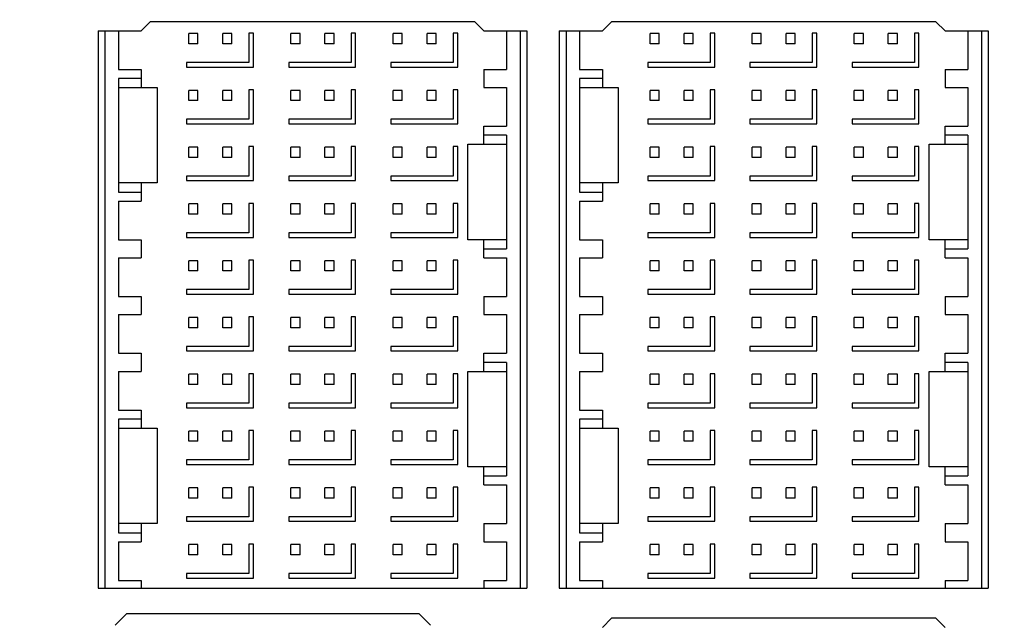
# Model space of a CAD drawing. Header units: inches. Extents: x 0 to 34, y 0 to 22.
# Tile 18 of 82: x 5.849 to 6.703, y 15.821 to 16.343. Entities that reach past the tile are written whole.
import ezdxf

# ---------------------------------------------------------------- set-up
doc = ezdxf.new("R2010")
doc.units = ezdxf.units.IN
doc.header["$LTSCALE"] = 1.87
doc.header["$MEASUREMENT"] = 0
doc.layers.get('0').update_dxf_attribs({"linetype": 'CONTINUOUS'})
doc.layers.add('DIMENSIONS', color=7, linetype='CONTINUOUS')
doc.styles.get("Standard").update_dxf_attribs({"font": 'txt', "width": 0.8})
doc.dimstyles.new('DIMSTYLE_3', dxfattribs={"dimtxt": 0.125, "dimasz": 0.18, "dimexe": 0.18, "dimexo": 0.0625, "dimgap": 0.09, "dimtad": 0, "dimtih": 1, "dimtoh": 1, "dimlfac": 2, "dimzin": 4, "dimdsep": 46, "dimtxsty": 'STANDARD', "dimblk": '_FILLED', "dimblk1": '_FILLED', "dimblk2": '_FILLED', "dimcen": 0.09, "dimadec": 0, "dimazin": 0, "dimtp": 0.01, "dimtm": 0.01, "dimtfac": 1, "dimtofl": 0, "dimtmove": 0, "dimatfit": 3, "dimldrblk": '_FILLED', "dimfxl": 1, "dimtolj": 1, "dimtzin": 4, "dimarcsym": 0})

# ---------------------------------------------------------------- blocks, each defined once
blk = doc.blocks.new('_FILLED')
at = {"color": 0, "linetype": 'BYBLOCK'}
blk.add_solid([(0, 0), (-1, 0.1736), (-1, -0.1736)], dxfattribs=at)
blk = doc.blocks.new('*D4')
at = {"layer": 'DIMENSIONS', "color": 2, "linetype": 'CONTINUOUS'}
for p, q in [((3.28338, 16.06561), (3.28338, 19.88362)), ((9.01534, 18.38362), (9.01534, 19.88362)), ((3.28338, 19.75862), (6.08763, 19.75862)), ((9.01534, 19.75862), (7.53763, 19.75862)), ((9.01534, 16.84227), (9.01534, 18.13362))]:
    blk.add_line(p, q, dxfattribs=at)
at = {"layer": 'DIMENSIONS', "color": 2, "linetype": 'CONTINUOUS', "xscale": 0.18, "yscale": 0.18, "zscale": 0.18, "rotation": 180}
blk.add_blockref('_FILLED', (3.28338, 19.75862), dxfattribs=at)
at = {"layer": 'DIMENSIONS', "color": 2, "linetype": 'CONTINUOUS', "xscale": 0.18, "yscale": 0.18, "zscale": 0.18}
blk.add_blockref('_FILLED', (9.01534, 19.75862), dxfattribs=at)
at = {"layer": 'DIMENSIONS', "color": 2, "linetype": 'CONTINUOUS', "width": 0.8}
for s, p in [('[', (6.77513, 19.69612)), (']', (7.37513, 19.69612)), ('11.46', (6.15013, 19.69612)), ('291.2', (6.87513, 19.69612))]:
    blk.add_text(s, height=0.125, dxfattribs=at).set_placement(p)

msp = doc.modelspace()

# ---------------------------------------------------------------- linework, layer by layer
at = {"color": 7, "linetype": 'CONTINUOUS'}
for p, q in [((5.95469, 16.33377), (5.96257, 16.34165)), ((6.24406, 16.34165), (5.96257, 16.34165)), ((6.24406, 16.34165), (6.25194, 16.33377)), ((6.35469, 16.33377), (6.36257, 16.34165)), ((6.64406, 16.34165), (6.36257, 16.34165)), ((6.64406, 16.34165), (6.65194, 16.33377)), ((5.91729, 16.33377), (5.91729, 15.85051)), ((5.91729, 16.33377), (5.95469, 16.33377)), ((5.9232, 16.33377), (5.9232, 15.85051)), ((5.93501, 16.33377), (5.93501, 16.30031)), ((5.99603, 16.32245), (5.99603, 16.33131)), ((6.00391, 16.33131), (5.99603, 16.33131)), ((6.00391, 16.32245), (6.00391, 16.33131)), ((6.02556, 16.32245), (6.02556, 16.33131)), ((6.03343, 16.33131), (6.02556, 16.33131)), ((6.03343, 16.32245), (6.03343, 16.33131)), ((6.0482, 16.33181), (6.0482, 16.30622)), ((6.05213, 16.33181), (6.0482, 16.33181)), ((6.05213, 16.30228), (6.05213, 16.33181)), ((6.08461, 16.32245), (6.08461, 16.33131)), ((6.09249, 16.33131), (6.08461, 16.33131)), ((6.09249, 16.32245), (6.09249, 16.33131)), ((6.11414, 16.32245), (6.11414, 16.33131)), ((6.12202, 16.33131), (6.11414, 16.33131)), ((6.12202, 16.32245), (6.12202, 16.33131)), ((6.13678, 16.33181), (6.13678, 16.30622)), ((6.14072, 16.33181), (6.13678, 16.33181)), ((6.14072, 16.30228), (6.14072, 16.33181)), ((6.1732, 16.32245), (6.1732, 16.33131)), ((6.18107, 16.33131), (6.1732, 16.33131)), ((6.18107, 16.32245), (6.18107, 16.33131)), ((6.20272, 16.32245), (6.20272, 16.33131)), ((6.2106, 16.33131), (6.20272, 16.33131)), ((6.2106, 16.32245), (6.2106, 16.33131)), ((6.22536, 16.33181), (6.22536, 16.30622)), ((6.2293, 16.33181), (6.22536, 16.33181)), ((6.2293, 16.30228), (6.2293, 16.33181)), ((6.25194, 16.33377), (6.28934, 16.33377)), ((6.27162, 16.33377), (6.27162, 16.30031)), ((6.28343, 16.33377), (6.28343, 15.85051)), ((6.28934, 16.33377), (6.28934, 15.85051)), ((6.31729, 16.33377), (6.31729, 15.85051)), ((6.31729, 16.33377), (6.35469, 16.33377)), ((6.3232, 16.33377), (6.3232, 15.85051)), ((6.33501, 16.33377), (6.33501, 16.30031)), ((6.39603, 16.32245), (6.39603, 16.33131)), ((6.40391, 16.33131), (6.39603, 16.33131)), ((6.40391, 16.32245), (6.40391, 16.33131)), ((6.42556, 16.32245), (6.42556, 16.33131)), ((6.43343, 16.33131), (6.42556, 16.33131)), ((6.43343, 16.32245), (6.43343, 16.33131)), ((6.4482, 16.33181), (6.4482, 16.30622)), ((6.45213, 16.33181), (6.4482, 16.33181)), ((6.45213, 16.30228), (6.45213, 16.33181)), ((6.48461, 16.32245), (6.48461, 16.33131)), ((6.49249, 16.33131), (6.48461, 16.33131)), ((6.49249, 16.32245), (6.49249, 16.33131)), ((6.51414, 16.32245), (6.51414, 16.33131)), ((6.52202, 16.33131), (6.51414, 16.33131)), ((6.52202, 16.32245), (6.52202, 16.33131)), ((6.53678, 16.33181), (6.53678, 16.30622)), ((6.54072, 16.33181), (6.53678, 16.33181)), ((6.54072, 16.30228), (6.54072, 16.33181)), ((6.5732, 16.32245), (6.5732, 16.33131)), ((6.58107, 16.33131), (6.5732, 16.33131)), ((6.58107, 16.32245), (6.58107, 16.33131)), ((6.60272, 16.32245), (6.60272, 16.33131)), ((6.6106, 16.33131), (6.60272, 16.33131)), ((6.6106, 16.32245), (6.6106, 16.33131)), ((6.62536, 16.33181), (6.62536, 16.30622)), ((6.6293, 16.33181), (6.62536, 16.33181)), ((6.6293, 16.30228), (6.6293, 16.33181)), ((6.65194, 16.33377), (6.68934, 16.33377)), ((6.67162, 16.33377), (6.67162, 16.30031)), ((6.68343, 16.33377), (6.68343, 15.85051)), ((6.68934, 16.33377), (6.68934, 15.85051)), ((6.00391, 16.32245), (5.99603, 16.32245)), ((6.03343, 16.32245), (6.02556, 16.32245)), ((6.09249, 16.32245), (6.08461, 16.32245)), ((6.12202, 16.32245), (6.11414, 16.32245)), ((6.18107, 16.32245), (6.1732, 16.32245)), ((6.2106, 16.32245), (6.20272, 16.32245)), ((6.40391, 16.32245), (6.39603, 16.32245)), ((6.43343, 16.32245), (6.42556, 16.32245)), ((6.49249, 16.32245), (6.48461, 16.32245)), ((6.52202, 16.32245), (6.51414, 16.32245)), ((6.58107, 16.32245), (6.5732, 16.32245)), ((6.6106, 16.32245), (6.60272, 16.32245)), ((5.99406, 16.30622), (5.99406, 16.30228)), ((6.0482, 16.30622), (5.99406, 16.30622)), ((5.99406, 16.30228), (6.05213, 16.30228)), ((6.08265, 16.30622), (6.08265, 16.30228)), ((6.13678, 16.30622), (6.08265, 16.30622)), ((6.08265, 16.30228), (6.14072, 16.30228)), ((6.17123, 16.30622), (6.17123, 16.30228)), ((6.22536, 16.30622), (6.17123, 16.30622)), ((6.17123, 16.30228), (6.2293, 16.30228)), ((6.39406, 16.30622), (6.39406, 16.30228)), ((6.4482, 16.30622), (6.39406, 16.30622)), ((6.39406, 16.30228), (6.45213, 16.30228)), ((6.48265, 16.30622), (6.48265, 16.30228)), ((6.53678, 16.30622), (6.48265, 16.30622)), ((6.48265, 16.30228), (6.54072, 16.30228)), ((6.57123, 16.30622), (6.57123, 16.30228)), ((6.62536, 16.30622), (6.57123, 16.30622)), ((6.57123, 16.30228), (6.6293, 16.30228)), ((5.93501, 16.30031), (5.95469, 16.30031)), ((5.95469, 16.30031), (5.95469, 16.28456)), ((6.25194, 16.30031), (6.25194, 16.28456)), ((6.25194, 16.30031), (6.27162, 16.30031)), ((6.33501, 16.30031), (6.35469, 16.30031)), ((6.35469, 16.30031), (6.35469, 16.28456)), ((6.65194, 16.30031), (6.65194, 16.28456)), ((6.65194, 16.30031), (6.67162, 16.30031)), ((5.93501, 16.29243), (5.93501, 16.19401)), ((5.95469, 16.29243), (5.93501, 16.29243)), ((6.33501, 16.29243), (6.33501, 16.19401)), ((6.35469, 16.29243), (6.33501, 16.29243)), ((5.93501, 16.28456), (5.96847, 16.28456)), ((5.96847, 16.28456), (5.96847, 16.20188)), ((5.99603, 16.27324), (5.99603, 16.2821)), ((6.00391, 16.2821), (5.99603, 16.2821)), ((6.00391, 16.27324), (6.00391, 16.2821)), ((6.02556, 16.27324), (6.02556, 16.2821)), ((6.03343, 16.2821), (6.02556, 16.2821)), ((6.03343, 16.27324), (6.03343, 16.2821)), ((6.0482, 16.2826), (6.0482, 16.25701)), ((6.05213, 16.2826), (6.0482, 16.2826)), ((6.05213, 16.25307), (6.05213, 16.2826)), ((6.08461, 16.27324), (6.08461, 16.2821)), ((6.09249, 16.2821), (6.08461, 16.2821)), ((6.09249, 16.27324), (6.09249, 16.2821)), ((6.11414, 16.27324), (6.11414, 16.2821)), ((6.12202, 16.2821), (6.11414, 16.2821)), ((6.12202, 16.27324), (6.12202, 16.2821)), ((6.13678, 16.2826), (6.13678, 16.25701)), ((6.14072, 16.2826), (6.13678, 16.2826)), ((6.14072, 16.25307), (6.14072, 16.2826)), ((6.1732, 16.27324), (6.1732, 16.2821)), ((6.18107, 16.2821), (6.1732, 16.2821)), ((6.18107, 16.27324), (6.18107, 16.2821)), ((6.20272, 16.27324), (6.20272, 16.2821)), ((6.2106, 16.2821), (6.20272, 16.2821)), ((6.2106, 16.27324), (6.2106, 16.2821)), ((6.22536, 16.2826), (6.22536, 16.25701)), ((6.2293, 16.2826), (6.22536, 16.2826)), ((6.2293, 16.25307), (6.2293, 16.2826)), ((6.25194, 16.28456), (6.27162, 16.28456)), ((6.27162, 16.28456), (6.27162, 16.2511)), ((6.33501, 16.28456), (6.36847, 16.28456)), ((6.36847, 16.28456), (6.36847, 16.20188)), ((6.39603, 16.27324), (6.39603, 16.2821)), ((6.40391, 16.2821), (6.39603, 16.2821)), ((6.40391, 16.27324), (6.40391, 16.2821)), ((6.42556, 16.27324), (6.42556, 16.2821)), ((6.43343, 16.2821), (6.42556, 16.2821)), ((6.43343, 16.27324), (6.43343, 16.2821)), ((6.4482, 16.2826), (6.4482, 16.25701)), ((6.45213, 16.2826), (6.4482, 16.2826)), ((6.45213, 16.25307), (6.45213, 16.2826)), ((6.48461, 16.27324), (6.48461, 16.2821)), ((6.49249, 16.2821), (6.48461, 16.2821)), ((6.49249, 16.27324), (6.49249, 16.2821)), ((6.51414, 16.27324), (6.51414, 16.2821)), ((6.52202, 16.2821), (6.51414, 16.2821)), ((6.52202, 16.27324), (6.52202, 16.2821)), ((6.53678, 16.2826), (6.53678, 16.25701)), ((6.54072, 16.2826), (6.53678, 16.2826)), ((6.54072, 16.25307), (6.54072, 16.2826)), ((6.5732, 16.27324), (6.5732, 16.2821)), ((6.58107, 16.2821), (6.5732, 16.2821)), ((6.58107, 16.27324), (6.58107, 16.2821)), ((6.60272, 16.27324), (6.60272, 16.2821)), ((6.6106, 16.2821), (6.60272, 16.2821)), ((6.6106, 16.27324), (6.6106, 16.2821)), ((6.62536, 16.2826), (6.62536, 16.25701)), ((6.6293, 16.2826), (6.62536, 16.2826)), ((6.6293, 16.25307), (6.6293, 16.2826)), ((6.65194, 16.28456), (6.67162, 16.28456)), ((6.67162, 16.28456), (6.67162, 16.2511)), ((6.00391, 16.27324), (5.99603, 16.27324)), ((6.03343, 16.27324), (6.02556, 16.27324)), ((6.09249, 16.27324), (6.08461, 16.27324)), ((6.12202, 16.27324), (6.11414, 16.27324)), ((6.18107, 16.27324), (6.1732, 16.27324)), ((6.2106, 16.27324), (6.20272, 16.27324)), ((6.40391, 16.27324), (6.39603, 16.27324)), ((6.43343, 16.27324), (6.42556, 16.27324)), ((6.49249, 16.27324), (6.48461, 16.27324)), ((6.52202, 16.27324), (6.51414, 16.27324)), ((6.58107, 16.27324), (6.5732, 16.27324)), ((6.6106, 16.27324), (6.60272, 16.27324)), ((5.99406, 16.25701), (5.99406, 16.25307)), ((6.0482, 16.25701), (5.99406, 16.25701)), ((5.99406, 16.25307), (6.05213, 16.25307)), ((6.08265, 16.25701), (6.08265, 16.25307)), ((6.13678, 16.25701), (6.08265, 16.25701)), ((6.08265, 16.25307), (6.14072, 16.25307)), ((6.17123, 16.25701), (6.17123, 16.25307)), ((6.22536, 16.25701), (6.17123, 16.25701)), ((6.17123, 16.25307), (6.2293, 16.25307)), ((6.25194, 16.23535), (6.25194, 16.2511)), ((6.25194, 16.2511), (6.27162, 16.2511)), ((6.39406, 16.25701), (6.39406, 16.25307)), ((6.4482, 16.25701), (6.39406, 16.25701)), ((6.39406, 16.25307), (6.45213, 16.25307)), ((6.48265, 16.25701), (6.48265, 16.25307)), ((6.53678, 16.25701), (6.48265, 16.25701)), ((6.48265, 16.25307), (6.54072, 16.25307)), ((6.57123, 16.25701), (6.57123, 16.25307)), ((6.62536, 16.25701), (6.57123, 16.25701)), ((6.57123, 16.25307), (6.6293, 16.25307)), ((6.65194, 16.23535), (6.65194, 16.2511)), ((6.65194, 16.2511), (6.67162, 16.2511)), ((6.27162, 16.24322), (6.25194, 16.24322)), ((6.27162, 16.24322), (6.27162, 16.1448)), ((6.67162, 16.24322), (6.65194, 16.24322)), ((6.67162, 16.24322), (6.67162, 16.1448)), ((6.23816, 16.15267), (6.23816, 16.23535)), ((6.23816, 16.23535), (6.27162, 16.23535)), ((6.63816, 16.15267), (6.63816, 16.23535)), ((6.63816, 16.23535), (6.67162, 16.23535)), ((5.99603, 16.22403), (5.99603, 16.23289)), ((6.00391, 16.23289), (5.99603, 16.23289)), ((6.00391, 16.22403), (6.00391, 16.23289)), ((6.02556, 16.22403), (6.02556, 16.23289)), ((6.03343, 16.23289), (6.02556, 16.23289)), ((6.03343, 16.22403), (6.03343, 16.23289)), ((6.0482, 16.23338), (6.0482, 16.20779)), ((6.05213, 16.23338), (6.0482, 16.23338)), ((6.05213, 16.20386), (6.05213, 16.23338)), ((6.08461, 16.22403), (6.08461, 16.23289)), ((6.09249, 16.23289), (6.08461, 16.23289)), ((6.09249, 16.22403), (6.09249, 16.23289)), ((6.11414, 16.22403), (6.11414, 16.23289)), ((6.12202, 16.23289), (6.11414, 16.23289)), ((6.12202, 16.22403), (6.12202, 16.23289)), ((6.13678, 16.23338), (6.13678, 16.20779)), ((6.14072, 16.23338), (6.13678, 16.23338)), ((6.14072, 16.20386), (6.14072, 16.23338)), ((6.1732, 16.22403), (6.1732, 16.23289)), ((6.18107, 16.23289), (6.1732, 16.23289)), ((6.18107, 16.22403), (6.18107, 16.23289)), ((6.20272, 16.22403), (6.20272, 16.23289)), ((6.2106, 16.23289), (6.20272, 16.23289)), ((6.2106, 16.22403), (6.2106, 16.23289)), ((6.22536, 16.23338), (6.22536, 16.20779)), ((6.2293, 16.23338), (6.22536, 16.23338)), ((6.2293, 16.20386), (6.2293, 16.23338)), ((6.39603, 16.22403), (6.39603, 16.23289)), ((6.40391, 16.23289), (6.39603, 16.23289)), ((6.40391, 16.22403), (6.40391, 16.23289)), ((6.42556, 16.22403), (6.42556, 16.23289)), ((6.43343, 16.23289), (6.42556, 16.23289)), ((6.43343, 16.22403), (6.43343, 16.23289)), ((6.4482, 16.23338), (6.4482, 16.20779)), ((6.45213, 16.23338), (6.4482, 16.23338)), ((6.45213, 16.20386), (6.45213, 16.23338)), ((6.48461, 16.22403), (6.48461, 16.23289)), ((6.49249, 16.23289), (6.48461, 16.23289)), ((6.49249, 16.22403), (6.49249, 16.23289)), ((6.51414, 16.22403), (6.51414, 16.23289)), ((6.52202, 16.23289), (6.51414, 16.23289)), ((6.52202, 16.22403), (6.52202, 16.23289)), ((6.53678, 16.23338), (6.53678, 16.20779)), ((6.54072, 16.23338), (6.53678, 16.23338)), ((6.54072, 16.20386), (6.54072, 16.23338)), ((6.5732, 16.22403), (6.5732, 16.23289)), ((6.58107, 16.23289), (6.5732, 16.23289)), ((6.58107, 16.22403), (6.58107, 16.23289)), ((6.60272, 16.22403), (6.60272, 16.23289)), ((6.6106, 16.23289), (6.60272, 16.23289)), ((6.6106, 16.22403), (6.6106, 16.23289)), ((6.62536, 16.23338), (6.62536, 16.20779)), ((6.6293, 16.23338), (6.62536, 16.23338)), ((6.6293, 16.20386), (6.6293, 16.23338)), ((6.00391, 16.22403), (5.99603, 16.22403)), ((6.03343, 16.22403), (6.02556, 16.22403)), ((6.09249, 16.22403), (6.08461, 16.22403)), ((6.12202, 16.22403), (6.11414, 16.22403)), ((6.18107, 16.22403), (6.1732, 16.22403)), ((6.2106, 16.22403), (6.20272, 16.22403)), ((6.40391, 16.22403), (6.39603, 16.22403)), ((6.43343, 16.22403), (6.42556, 16.22403)), ((6.49249, 16.22403), (6.48461, 16.22403)), ((6.52202, 16.22403), (6.51414, 16.22403)), ((6.58107, 16.22403), (6.5732, 16.22403)), ((6.6106, 16.22403), (6.60272, 16.22403)), ((5.96847, 16.20188), (5.93501, 16.20188)), ((5.95469, 16.20188), (5.95469, 16.18614)), ((5.99406, 16.20779), (5.99406, 16.20386)), ((6.0482, 16.20779), (5.99406, 16.20779)), ((5.99406, 16.20386), (6.05213, 16.20386)), ((6.08265, 16.20779), (6.08265, 16.20386)), ((6.13678, 16.20779), (6.08265, 16.20779)), ((6.08265, 16.20386), (6.14072, 16.20386)), ((6.17123, 16.20779), (6.17123, 16.20386)), ((6.22536, 16.20779), (6.17123, 16.20779)), ((6.17123, 16.20386), (6.2293, 16.20386)), ((6.36847, 16.20188), (6.33501, 16.20188)), ((6.35469, 16.20188), (6.35469, 16.18614)), ((6.39406, 16.20779), (6.39406, 16.20386)), ((6.4482, 16.20779), (6.39406, 16.20779)), ((6.39406, 16.20386), (6.45213, 16.20386)), ((6.48265, 16.20779), (6.48265, 16.20386)), ((6.53678, 16.20779), (6.48265, 16.20779)), ((6.48265, 16.20386), (6.54072, 16.20386)), ((6.57123, 16.20779), (6.57123, 16.20386)), ((6.62536, 16.20779), (6.57123, 16.20779)), ((6.57123, 16.20386), (6.6293, 16.20386)), ((5.93501, 16.19401), (5.95469, 16.19401)), ((6.33501, 16.19401), (6.35469, 16.19401)), ((5.93501, 16.18614), (5.93501, 16.15267)), ((5.93501, 16.18614), (5.95469, 16.18614)), ((5.99603, 16.17482), (5.99603, 16.18367)), ((6.00391, 16.18367), (5.99603, 16.18367)), ((6.00391, 16.17482), (6.00391, 16.18367)), ((6.02556, 16.17482), (6.02556, 16.18367)), ((6.03343, 16.18367), (6.02556, 16.18367)), ((6.03343, 16.17482), (6.03343, 16.18367)), ((6.0482, 16.18417), (6.0482, 16.15858)), ((6.05213, 16.18417), (6.0482, 16.18417)), ((6.05213, 16.15464), (6.05213, 16.18417)), ((6.08461, 16.17482), (6.08461, 16.18367)), ((6.09249, 16.18367), (6.08461, 16.18367)), ((6.09249, 16.17482), (6.09249, 16.18367)), ((6.11414, 16.17482), (6.11414, 16.18367)), ((6.12202, 16.18367), (6.11414, 16.18367)), ((6.12202, 16.17482), (6.12202, 16.18367)), ((6.13678, 16.18417), (6.13678, 16.15858)), ((6.14072, 16.18417), (6.13678, 16.18417)), ((6.14072, 16.15464), (6.14072, 16.18417)), ((6.1732, 16.17482), (6.1732, 16.18367)), ((6.18107, 16.18367), (6.1732, 16.18367)), ((6.18107, 16.17482), (6.18107, 16.18367)), ((6.20272, 16.17482), (6.20272, 16.18367)), ((6.2106, 16.18367), (6.20272, 16.18367)), ((6.2106, 16.17482), (6.2106, 16.18367)), ((6.22536, 16.18417), (6.22536, 16.15858)), ((6.2293, 16.18417), (6.22536, 16.18417)), ((6.2293, 16.15464), (6.2293, 16.18417)), ((6.33501, 16.18614), (6.33501, 16.15267)), ((6.33501, 16.18614), (6.35469, 16.18614)), ((6.39603, 16.17482), (6.39603, 16.18367)), ((6.40391, 16.18367), (6.39603, 16.18367)), ((6.40391, 16.17482), (6.40391, 16.18367)), ((6.42556, 16.17482), (6.42556, 16.18367)), ((6.43343, 16.18367), (6.42556, 16.18367)), ((6.43343, 16.17482), (6.43343, 16.18367)), ((6.4482, 16.18417), (6.4482, 16.15858)), ((6.45213, 16.18417), (6.4482, 16.18417)), ((6.45213, 16.15464), (6.45213, 16.18417)), ((6.48461, 16.17482), (6.48461, 16.18367)), ((6.49249, 16.18367), (6.48461, 16.18367)), ((6.49249, 16.17482), (6.49249, 16.18367)), ((6.51414, 16.17482), (6.51414, 16.18367)), ((6.52202, 16.18367), (6.51414, 16.18367)), ((6.52202, 16.17482), (6.52202, 16.18367)), ((6.53678, 16.18417), (6.53678, 16.15858)), ((6.54072, 16.18417), (6.53678, 16.18417)), ((6.54072, 16.15464), (6.54072, 16.18417)), ((6.5732, 16.17482), (6.5732, 16.18367)), ((6.58107, 16.18367), (6.5732, 16.18367)), ((6.58107, 16.17482), (6.58107, 16.18367)), ((6.60272, 16.17482), (6.60272, 16.18367)), ((6.6106, 16.18367), (6.60272, 16.18367)), ((6.6106, 16.17482), (6.6106, 16.18367)), ((6.62536, 16.18417), (6.62536, 16.15858)), ((6.6293, 16.18417), (6.62536, 16.18417)), ((6.6293, 16.15464), (6.6293, 16.18417)), ((6.00391, 16.17482), (5.99603, 16.17482)), ((6.03343, 16.17482), (6.02556, 16.17482)), ((6.09249, 16.17482), (6.08461, 16.17482)), ((6.12202, 16.17482), (6.11414, 16.17482)), ((6.18107, 16.17482), (6.1732, 16.17482)), ((6.2106, 16.17482), (6.20272, 16.17482)), ((6.40391, 16.17482), (6.39603, 16.17482)), ((6.43343, 16.17482), (6.42556, 16.17482)), ((6.49249, 16.17482), (6.48461, 16.17482)), ((6.52202, 16.17482), (6.51414, 16.17482)), ((6.58107, 16.17482), (6.5732, 16.17482)), ((6.6106, 16.17482), (6.60272, 16.17482)), ((5.99406, 16.15858), (5.99406, 16.15464)), ((6.0482, 16.15858), (5.99406, 16.15858)), ((6.08265, 16.15858), (6.08265, 16.15464)), ((6.13678, 16.15858), (6.08265, 16.15858)), ((6.17123, 16.15858), (6.17123, 16.15464)), ((6.22536, 16.15858), (6.17123, 16.15858)), ((6.39406, 16.15858), (6.39406, 16.15464)), ((6.4482, 16.15858), (6.39406, 16.15858)), ((6.48265, 16.15858), (6.48265, 16.15464)), ((6.53678, 16.15858), (6.48265, 16.15858)), ((6.57123, 16.15858), (6.57123, 16.15464)), ((6.62536, 16.15858), (6.57123, 16.15858)), ((5.93501, 16.15267), (5.95469, 16.15267)), ((5.95469, 16.15267), (5.95469, 16.13692)), ((5.99406, 16.15464), (6.05213, 16.15464)), ((6.08265, 16.15464), (6.14072, 16.15464)), ((6.17123, 16.15464), (6.2293, 16.15464)), ((6.27162, 16.15267), (6.23816, 16.15267)), ((6.25194, 16.13692), (6.25194, 16.15267)), ((6.33501, 16.15267), (6.35469, 16.15267)), ((6.35469, 16.15267), (6.35469, 16.13692)), ((6.39406, 16.15464), (6.45213, 16.15464)), ((6.48265, 16.15464), (6.54072, 16.15464)), ((6.57123, 16.15464), (6.6293, 16.15464)), ((6.67162, 16.15267), (6.63816, 16.15267)), ((6.65194, 16.13692), (6.65194, 16.15267)), ((6.25194, 16.1448), (6.27162, 16.1448)), ((6.65194, 16.1448), (6.67162, 16.1448)), ((5.93501, 16.13692), (5.93501, 16.10346)), ((5.93501, 16.13692), (5.95469, 16.13692)), ((5.99603, 16.1256), (5.99603, 16.13446)), ((6.00391, 16.13446), (5.99603, 16.13446)), ((6.00391, 16.1256), (6.00391, 16.13446)), ((6.02556, 16.1256), (6.02556, 16.13446)), ((6.03343, 16.13446), (6.02556, 16.13446)), ((6.03343, 16.1256), (6.03343, 16.13446)), ((6.0482, 16.13496), (6.0482, 16.10937)), ((6.05213, 16.13496), (6.0482, 16.13496)), ((6.05213, 16.10543), (6.05213, 16.13496)), ((6.08461, 16.1256), (6.08461, 16.13446)), ((6.09249, 16.13446), (6.08461, 16.13446)), ((6.09249, 16.1256), (6.09249, 16.13446)), ((6.11414, 16.1256), (6.11414, 16.13446)), ((6.12202, 16.13446), (6.11414, 16.13446)), ((6.12202, 16.1256), (6.12202, 16.13446)), ((6.13678, 16.13496), (6.13678, 16.10937)), ((6.14072, 16.13496), (6.13678, 16.13496)), ((6.14072, 16.10543), (6.14072, 16.13496)), ((6.1732, 16.1256), (6.1732, 16.13446)), ((6.18107, 16.13446), (6.1732, 16.13446)), ((6.18107, 16.1256), (6.18107, 16.13446)), ((6.20272, 16.1256), (6.20272, 16.13446)), ((6.2106, 16.13446), (6.20272, 16.13446)), ((6.2106, 16.1256), (6.2106, 16.13446)), ((6.22536, 16.13496), (6.22536, 16.10937)), ((6.2293, 16.13496), (6.22536, 16.13496)), ((6.2293, 16.10543), (6.2293, 16.13496)), ((6.25194, 16.13692), (6.27162, 16.13692)), ((6.27162, 16.13692), (6.27162, 16.10346)), ((6.33501, 16.13692), (6.33501, 16.10346)), ((6.33501, 16.13692), (6.35469, 16.13692)), ((6.39603, 16.1256), (6.39603, 16.13446)), ((6.40391, 16.13446), (6.39603, 16.13446)), ((6.40391, 16.1256), (6.40391, 16.13446)), ((6.42556, 16.1256), (6.42556, 16.13446)), ((6.43343, 16.13446), (6.42556, 16.13446)), ((6.43343, 16.1256), (6.43343, 16.13446)), ((6.4482, 16.13496), (6.4482, 16.10937)), ((6.45213, 16.13496), (6.4482, 16.13496)), ((6.45213, 16.10543), (6.45213, 16.13496)), ((6.48461, 16.1256), (6.48461, 16.13446)), ((6.49249, 16.13446), (6.48461, 16.13446)), ((6.49249, 16.1256), (6.49249, 16.13446)), ((6.51414, 16.1256), (6.51414, 16.13446)), ((6.52202, 16.13446), (6.51414, 16.13446)), ((6.52202, 16.1256), (6.52202, 16.13446)), ((6.53678, 16.13496), (6.53678, 16.10937)), ((6.54072, 16.13496), (6.53678, 16.13496)), ((6.54072, 16.10543), (6.54072, 16.13496)), ((6.5732, 16.1256), (6.5732, 16.13446)), ((6.58107, 16.13446), (6.5732, 16.13446)), ((6.58107, 16.1256), (6.58107, 16.13446)), ((6.60272, 16.1256), (6.60272, 16.13446)), ((6.6106, 16.13446), (6.60272, 16.13446)), ((6.6106, 16.1256), (6.6106, 16.13446)), ((6.62536, 16.13496), (6.62536, 16.10937)), ((6.6293, 16.13496), (6.62536, 16.13496)), ((6.6293, 16.10543), (6.6293, 16.13496)), ((6.65194, 16.13692), (6.67162, 16.13692)), ((6.67162, 16.13692), (6.67162, 16.10346)), ((6.00391, 16.1256), (5.99603, 16.1256)), ((6.03343, 16.1256), (6.02556, 16.1256)), ((6.09249, 16.1256), (6.08461, 16.1256)), ((6.12202, 16.1256), (6.11414, 16.1256)), ((6.18107, 16.1256), (6.1732, 16.1256)), ((6.2106, 16.1256), (6.20272, 16.1256)), ((6.40391, 16.1256), (6.39603, 16.1256)), ((6.43343, 16.1256), (6.42556, 16.1256)), ((6.49249, 16.1256), (6.48461, 16.1256)), ((6.52202, 16.1256), (6.51414, 16.1256)), ((6.58107, 16.1256), (6.5732, 16.1256)), ((6.6106, 16.1256), (6.60272, 16.1256)), ((5.99406, 16.10937), (5.99406, 16.10543)), ((6.0482, 16.10937), (5.99406, 16.10937)), ((6.08265, 16.10937), (6.08265, 16.10543)), ((6.13678, 16.10937), (6.08265, 16.10937)), ((6.17123, 16.10937), (6.17123, 16.10543)), ((6.22536, 16.10937), (6.17123, 16.10937)), ((6.39406, 16.10937), (6.39406, 16.10543)), ((6.4482, 16.10937), (6.39406, 16.10937)), ((6.48265, 16.10937), (6.48265, 16.10543)), ((6.53678, 16.10937), (6.48265, 16.10937)), ((6.57123, 16.10937), (6.57123, 16.10543)), ((6.62536, 16.10937), (6.57123, 16.10937)), ((5.93501, 16.10346), (5.95469, 16.10346)), ((5.95469, 16.10346), (5.95469, 16.08771)), ((5.99406, 16.10543), (6.05213, 16.10543)), ((6.08265, 16.10543), (6.14072, 16.10543)), ((6.17123, 16.10543), (6.2293, 16.10543)), ((6.25194, 16.10346), (6.25194, 16.08771)), ((6.25194, 16.10346), (6.27162, 16.10346)), ((6.33501, 16.10346), (6.35469, 16.10346)), ((6.35469, 16.10346), (6.35469, 16.08771)), ((6.39406, 16.10543), (6.45213, 16.10543)), ((6.48265, 16.10543), (6.54072, 16.10543)), ((6.57123, 16.10543), (6.6293, 16.10543)), ((6.65194, 16.10346), (6.67162, 16.10346)), ((6.65194, 16.10346), (6.65194, 16.08771)), ((5.93501, 16.08771), (5.93501, 16.05425)), ((5.93501, 16.08771), (5.95469, 16.08771)), ((5.99603, 16.07639), (5.99603, 16.08525)), ((6.00391, 16.08525), (5.99603, 16.08525)), ((6.00391, 16.07639), (6.00391, 16.08525)), ((6.02556, 16.07639), (6.02556, 16.08525)), ((6.03343, 16.08525), (6.02556, 16.08525)), ((6.03343, 16.07639), (6.03343, 16.08525)), ((6.0482, 16.08575), (6.0482, 16.06016)), ((6.05213, 16.08575), (6.0482, 16.08575)), ((6.05213, 16.05622), (6.05213, 16.08575)), ((6.08461, 16.07639), (6.08461, 16.08525)), ((6.09249, 16.08525), (6.08461, 16.08525)), ((6.09249, 16.07639), (6.09249, 16.08525)), ((6.11414, 16.07639), (6.11414, 16.08525)), ((6.12202, 16.08525), (6.11414, 16.08525)), ((6.12202, 16.07639), (6.12202, 16.08525)), ((6.13678, 16.08575), (6.13678, 16.06016)), ((6.14072, 16.08575), (6.13678, 16.08575)), ((6.14072, 16.05622), (6.14072, 16.08575)), ((6.1732, 16.07639), (6.1732, 16.08525)), ((6.18107, 16.08525), (6.1732, 16.08525)), ((6.18107, 16.07639), (6.18107, 16.08525)), ((6.20272, 16.07639), (6.20272, 16.08525)), ((6.2106, 16.08525), (6.20272, 16.08525)), ((6.2106, 16.07639), (6.2106, 16.08525)), ((6.22536, 16.08575), (6.22536, 16.06016)), ((6.2293, 16.08575), (6.22536, 16.08575)), ((6.2293, 16.05622), (6.2293, 16.08575)), ((6.25194, 16.08771), (6.27162, 16.08771)), ((6.27162, 16.08771), (6.27162, 16.05425)), ((6.33501, 16.08771), (6.33501, 16.05425)), ((6.33501, 16.08771), (6.35469, 16.08771)), ((6.39603, 16.07639), (6.39603, 16.08525)), ((6.40391, 16.08525), (6.39603, 16.08525)), ((6.40391, 16.07639), (6.40391, 16.08525)), ((6.42556, 16.07639), (6.42556, 16.08525)), ((6.43343, 16.08525), (6.42556, 16.08525)), ((6.43343, 16.07639), (6.43343, 16.08525)), ((6.4482, 16.08575), (6.4482, 16.06016)), ((6.45213, 16.08575), (6.4482, 16.08575)), ((6.45213, 16.05622), (6.45213, 16.08575)), ((6.48461, 16.07639), (6.48461, 16.08525)), ((6.49249, 16.08525), (6.48461, 16.08525)), ((6.49249, 16.07639), (6.49249, 16.08525)), ((6.51414, 16.07639), (6.51414, 16.08525)), ((6.52202, 16.08525), (6.51414, 16.08525)), ((6.52202, 16.07639), (6.52202, 16.08525)), ((6.53678, 16.08575), (6.53678, 16.06016)), ((6.54072, 16.08575), (6.53678, 16.08575)), ((6.54072, 16.05622), (6.54072, 16.08575)), ((6.5732, 16.07639), (6.5732, 16.08525)), ((6.58107, 16.08525), (6.5732, 16.08525)), ((6.58107, 16.07639), (6.58107, 16.08525)), ((6.60272, 16.07639), (6.60272, 16.08525)), ((6.6106, 16.08525), (6.60272, 16.08525)), ((6.6106, 16.07639), (6.6106, 16.08525)), ((6.62536, 16.08575), (6.62536, 16.06016)), ((6.6293, 16.08575), (6.62536, 16.08575)), ((6.6293, 16.05622), (6.6293, 16.08575)), ((6.65194, 16.08771), (6.67162, 16.08771)), ((6.67162, 16.08771), (6.67162, 16.05425)), ((6.00391, 16.07639), (5.99603, 16.07639)), ((6.03343, 16.07639), (6.02556, 16.07639)), ((6.09249, 16.07639), (6.08461, 16.07639)), ((6.12202, 16.07639), (6.11414, 16.07639)), ((6.18107, 16.07639), (6.1732, 16.07639)), ((6.2106, 16.07639), (6.20272, 16.07639)), ((6.40391, 16.07639), (6.39603, 16.07639)), ((6.43343, 16.07639), (6.42556, 16.07639)), ((6.49249, 16.07639), (6.48461, 16.07639)), ((6.52202, 16.07639), (6.51414, 16.07639)), ((6.58107, 16.07639), (6.5732, 16.07639)), ((6.6106, 16.07639), (6.60272, 16.07639)), ((5.99406, 16.06016), (5.99406, 16.05622)), ((6.0482, 16.06016), (5.99406, 16.06016)), ((5.99406, 16.05622), (6.05213, 16.05622)), ((6.08265, 16.06016), (6.08265, 16.05622)), ((6.13678, 16.06016), (6.08265, 16.06016)), ((6.08265, 16.05622), (6.14072, 16.05622)), ((6.17123, 16.06016), (6.17123, 16.05622)), ((6.22536, 16.06016), (6.17123, 16.06016)), ((6.17123, 16.05622), (6.2293, 16.05622)), ((6.39406, 16.06016), (6.39406, 16.05622)), ((6.4482, 16.06016), (6.39406, 16.06016)), ((6.39406, 16.05622), (6.45213, 16.05622)), ((6.48265, 16.06016), (6.48265, 16.05622)), ((6.53678, 16.06016), (6.48265, 16.06016)), ((6.48265, 16.05622), (6.54072, 16.05622)), ((6.57123, 16.06016), (6.57123, 16.05622)), ((6.62536, 16.06016), (6.57123, 16.06016)), ((6.57123, 16.05622), (6.6293, 16.05622)), ((5.93501, 16.05425), (5.95469, 16.05425)), ((5.95469, 16.05425), (5.95469, 16.0385)), ((6.25194, 16.0385), (6.25194, 16.05425)), ((6.25194, 16.05425), (6.27162, 16.05425)), ((6.27162, 16.04637), (6.25194, 16.04637)), ((6.27162, 16.04637), (6.27162, 15.94795)), ((6.33501, 16.05425), (6.35469, 16.05425)), ((6.35469, 16.05425), (6.35469, 16.0385)), ((6.65194, 16.05425), (6.67162, 16.05425)), ((6.65194, 16.0385), (6.65194, 16.05425)), ((6.67162, 16.04637), (6.65194, 16.04637)), ((6.67162, 16.04637), (6.67162, 15.94795)), ((5.93501, 16.0385), (5.93501, 16.00503)), ((5.93501, 16.0385), (5.95469, 16.0385)), ((6.23816, 15.95582), (6.23816, 16.0385)), ((6.23816, 16.0385), (6.27162, 16.0385)), ((6.33501, 16.0385), (6.33501, 16.00503)), ((6.33501, 16.0385), (6.35469, 16.0385)), ((6.63816, 16.0385), (6.67162, 16.0385)), ((6.63816, 15.95582), (6.63816, 16.0385)), ((5.99603, 16.02718), (5.99603, 16.03604)), ((6.00391, 16.03604), (5.99603, 16.03604)), ((6.00391, 16.02718), (6.00391, 16.03604)), ((6.02556, 16.02718), (6.02556, 16.03604)), ((6.03343, 16.03604), (6.02556, 16.03604)), ((6.03343, 16.02718), (6.03343, 16.03604)), ((6.0482, 16.03653), (6.0482, 16.01094)), ((6.05213, 16.03653), (6.0482, 16.03653)), ((6.05213, 16.00701), (6.05213, 16.03653)), ((6.08461, 16.02718), (6.08461, 16.03604)), ((6.09249, 16.03604), (6.08461, 16.03604)), ((6.09249, 16.02718), (6.09249, 16.03604)), ((6.11414, 16.02718), (6.11414, 16.03604)), ((6.12202, 16.03604), (6.11414, 16.03604)), ((6.12202, 16.02718), (6.12202, 16.03604)), ((6.13678, 16.03653), (6.13678, 16.01094)), ((6.14072, 16.03653), (6.13678, 16.03653)), ((6.14072, 16.00701), (6.14072, 16.03653)), ((6.1732, 16.02718), (6.1732, 16.03604)), ((6.18107, 16.03604), (6.1732, 16.03604)), ((6.18107, 16.02718), (6.18107, 16.03604)), ((6.20272, 16.02718), (6.20272, 16.03604)), ((6.2106, 16.03604), (6.20272, 16.03604)), ((6.2106, 16.02718), (6.2106, 16.03604)), ((6.22536, 16.03653), (6.22536, 16.01094)), ((6.2293, 16.03653), (6.22536, 16.03653)), ((6.2293, 16.00701), (6.2293, 16.03653)), ((6.39603, 16.02718), (6.39603, 16.03604)), ((6.40391, 16.03604), (6.39603, 16.03604)), ((6.40391, 16.02718), (6.40391, 16.03604)), ((6.42556, 16.02718), (6.42556, 16.03604)), ((6.43343, 16.03604), (6.42556, 16.03604)), ((6.43343, 16.02718), (6.43343, 16.03604)), ((6.4482, 16.03653), (6.4482, 16.01094)), ((6.45213, 16.03653), (6.4482, 16.03653)), ((6.45213, 16.00701), (6.45213, 16.03653)), ((6.48461, 16.02718), (6.48461, 16.03604)), ((6.49249, 16.03604), (6.48461, 16.03604)), ((6.49249, 16.02718), (6.49249, 16.03604)), ((6.51414, 16.02718), (6.51414, 16.03604)), ((6.52202, 16.03604), (6.51414, 16.03604)), ((6.52202, 16.02718), (6.52202, 16.03604)), ((6.53678, 16.03653), (6.53678, 16.01094)), ((6.54072, 16.03653), (6.53678, 16.03653)), ((6.54072, 16.00701), (6.54072, 16.03653)), ((6.5732, 16.02718), (6.5732, 16.03604)), ((6.58107, 16.03604), (6.5732, 16.03604)), ((6.58107, 16.02718), (6.58107, 16.03604)), ((6.60272, 16.02718), (6.60272, 16.03604)), ((6.6106, 16.03604), (6.60272, 16.03604)), ((6.6106, 16.02718), (6.6106, 16.03604)), ((6.62536, 16.03653), (6.62536, 16.01094)), ((6.6293, 16.03653), (6.62536, 16.03653)), ((6.6293, 16.00701), (6.6293, 16.03653)), ((6.00391, 16.02718), (5.99603, 16.02718)), ((6.03343, 16.02718), (6.02556, 16.02718)), ((6.09249, 16.02718), (6.08461, 16.02718)), ((6.12202, 16.02718), (6.11414, 16.02718)), ((6.18107, 16.02718), (6.1732, 16.02718)), ((6.2106, 16.02718), (6.20272, 16.02718)), ((6.40391, 16.02718), (6.39603, 16.02718)), ((6.43343, 16.02718), (6.42556, 16.02718)), ((6.49249, 16.02718), (6.48461, 16.02718)), ((6.52202, 16.02718), (6.51414, 16.02718)), ((6.58107, 16.02718), (6.5732, 16.02718)), ((6.6106, 16.02718), (6.60272, 16.02718)), ((5.93501, 16.00503), (5.95469, 16.00503)), ((5.95469, 16.00503), (5.95469, 15.98929)), ((5.99406, 16.01094), (5.99406, 16.00701)), ((6.0482, 16.01094), (5.99406, 16.01094)), ((5.99406, 16.00701), (6.05213, 16.00701)), ((6.08265, 16.01094), (6.08265, 16.00701)), ((6.13678, 16.01094), (6.08265, 16.01094)), ((6.08265, 16.00701), (6.14072, 16.00701)), ((6.17123, 16.01094), (6.17123, 16.00701)), ((6.22536, 16.01094), (6.17123, 16.01094)), ((6.17123, 16.00701), (6.2293, 16.00701)), ((6.33501, 16.00503), (6.35469, 16.00503)), ((6.35469, 16.00503), (6.35469, 15.98929)), ((6.39406, 16.01094), (6.39406, 16.00701)), ((6.4482, 16.01094), (6.39406, 16.01094)), ((6.39406, 16.00701), (6.45213, 16.00701)), ((6.48265, 16.01094), (6.48265, 16.00701)), ((6.53678, 16.01094), (6.48265, 16.01094)), ((6.48265, 16.00701), (6.54072, 16.00701)), ((6.57123, 16.01094), (6.57123, 16.00701)), ((6.62536, 16.01094), (6.57123, 16.01094)), ((6.57123, 16.00701), (6.6293, 16.00701)), ((5.93501, 15.99716), (5.93501, 15.89873)), ((5.95469, 15.99716), (5.93501, 15.99716)), ((6.33501, 15.99716), (6.33501, 15.89873)), ((6.35469, 15.99716), (6.33501, 15.99716)), ((5.93501, 15.98929), (5.96847, 15.98929)), ((5.96847, 15.98929), (5.96847, 15.90661)), ((5.99603, 15.97797), (5.99603, 15.98682)), ((6.00391, 15.98682), (5.99603, 15.98682)), ((6.00391, 15.97797), (6.00391, 15.98682)), ((6.02556, 15.97797), (6.02556, 15.98682)), ((6.03343, 15.98682), (6.02556, 15.98682)), ((6.03343, 15.97797), (6.03343, 15.98682)), ((6.0482, 15.98732), (6.0482, 15.96173)), ((6.05213, 15.98732), (6.0482, 15.98732)), ((6.05213, 15.95779), (6.05213, 15.98732)), ((6.08461, 15.97797), (6.08461, 15.98682)), ((6.09249, 15.98682), (6.08461, 15.98682)), ((6.09249, 15.97797), (6.09249, 15.98682)), ((6.11414, 15.97797), (6.11414, 15.98682)), ((6.12202, 15.98682), (6.11414, 15.98682)), ((6.12202, 15.97797), (6.12202, 15.98682)), ((6.13678, 15.98732), (6.13678, 15.96173)), ((6.14072, 15.98732), (6.13678, 15.98732)), ((6.14072, 15.95779), (6.14072, 15.98732)), ((6.1732, 15.97797), (6.1732, 15.98682)), ((6.18107, 15.98682), (6.1732, 15.98682)), ((6.18107, 15.97797), (6.18107, 15.98682)), ((6.20272, 15.97797), (6.20272, 15.98682)), ((6.2106, 15.98682), (6.20272, 15.98682)), ((6.2106, 15.97797), (6.2106, 15.98682)), ((6.22536, 15.98732), (6.22536, 15.96173)), ((6.2293, 15.98732), (6.22536, 15.98732)), ((6.2293, 15.95779), (6.2293, 15.98732)), ((6.33501, 15.98929), (6.36847, 15.98929)), ((6.36847, 15.98929), (6.36847, 15.90661)), ((6.39603, 15.97797), (6.39603, 15.98682)), ((6.40391, 15.98682), (6.39603, 15.98682)), ((6.40391, 15.97797), (6.40391, 15.98682)), ((6.42556, 15.97797), (6.42556, 15.98682)), ((6.43343, 15.98682), (6.42556, 15.98682)), ((6.43343, 15.97797), (6.43343, 15.98682)), ((6.4482, 15.98732), (6.4482, 15.96173)), ((6.45213, 15.98732), (6.4482, 15.98732)), ((6.45213, 15.95779), (6.45213, 15.98732)), ((6.48461, 15.97797), (6.48461, 15.98682)), ((6.49249, 15.98682), (6.48461, 15.98682)), ((6.49249, 15.97797), (6.49249, 15.98682)), ((6.51414, 15.97797), (6.51414, 15.98682)), ((6.52202, 15.98682), (6.51414, 15.98682)), ((6.52202, 15.97797), (6.52202, 15.98682)), ((6.53678, 15.98732), (6.53678, 15.96173)), ((6.54072, 15.98732), (6.53678, 15.98732)), ((6.54072, 15.95779), (6.54072, 15.98732)), ((6.5732, 15.97797), (6.5732, 15.98682)), ((6.58107, 15.98682), (6.5732, 15.98682)), ((6.58107, 15.97797), (6.58107, 15.98682)), ((6.60272, 15.97797), (6.60272, 15.98682)), ((6.6106, 15.98682), (6.60272, 15.98682)), ((6.6106, 15.97797), (6.6106, 15.98682)), ((6.62536, 15.98732), (6.62536, 15.96173)), ((6.6293, 15.98732), (6.62536, 15.98732)), ((6.6293, 15.95779), (6.6293, 15.98732)), ((6.00391, 15.97797), (5.99603, 15.97797)), ((6.03343, 15.97797), (6.02556, 15.97797)), ((6.09249, 15.97797), (6.08461, 15.97797)), ((6.12202, 15.97797), (6.11414, 15.97797)), ((6.18107, 15.97797), (6.1732, 15.97797)), ((6.2106, 15.97797), (6.20272, 15.97797)), ((6.40391, 15.97797), (6.39603, 15.97797)), ((6.43343, 15.97797), (6.42556, 15.97797)), ((6.49249, 15.97797), (6.48461, 15.97797)), ((6.52202, 15.97797), (6.51414, 15.97797)), ((6.58107, 15.97797), (6.5732, 15.97797)), ((6.6106, 15.97797), (6.60272, 15.97797)), ((5.99406, 15.96173), (5.99406, 15.95779)), ((6.0482, 15.96173), (5.99406, 15.96173)), ((6.08265, 15.96173), (6.08265, 15.95779)), ((6.13678, 15.96173), (6.08265, 15.96173)), ((6.17123, 15.96173), (6.17123, 15.95779)), ((6.22536, 15.96173), (6.17123, 15.96173)), ((6.39406, 15.96173), (6.39406, 15.95779)), ((6.4482, 15.96173), (6.39406, 15.96173)), ((6.48265, 15.96173), (6.48265, 15.95779)), ((6.53678, 15.96173), (6.48265, 15.96173)), ((6.57123, 15.96173), (6.57123, 15.95779)), ((6.62536, 15.96173), (6.57123, 15.96173)), ((5.99406, 15.95779), (6.05213, 15.95779)), ((6.08265, 15.95779), (6.14072, 15.95779)), ((6.17123, 15.95779), (6.2293, 15.95779)), ((6.27162, 15.95582), (6.23816, 15.95582)), ((6.25194, 15.94007), (6.25194, 15.95582)), ((6.39406, 15.95779), (6.45213, 15.95779)), ((6.48265, 15.95779), (6.54072, 15.95779)), ((6.57123, 15.95779), (6.6293, 15.95779)), ((6.67162, 15.95582), (6.63816, 15.95582)), ((6.65194, 15.94007), (6.65194, 15.95582)), ((6.25194, 15.94795), (6.27162, 15.94795)), ((6.65194, 15.94795), (6.67162, 15.94795)), ((5.99603, 15.92875), (5.99603, 15.93761)), ((6.00391, 15.93761), (5.99603, 15.93761)), ((6.00391, 15.92875), (6.00391, 15.93761)), ((6.02556, 15.92875), (6.02556, 15.93761)), ((6.03343, 15.93761), (6.02556, 15.93761)), ((6.03343, 15.92875), (6.03343, 15.93761)), ((6.0482, 15.93811), (6.0482, 15.91252)), ((6.05213, 15.93811), (6.0482, 15.93811)), ((6.05213, 15.90858), (6.05213, 15.93811)), ((6.08461, 15.92875), (6.08461, 15.93761)), ((6.09249, 15.93761), (6.08461, 15.93761)), ((6.09249, 15.92875), (6.09249, 15.93761)), ((6.11414, 15.92875), (6.11414, 15.93761)), ((6.12202, 15.93761), (6.11414, 15.93761)), ((6.12202, 15.92875), (6.12202, 15.93761)), ((6.13678, 15.93811), (6.13678, 15.91252)), ((6.14072, 15.93811), (6.13678, 15.93811)), ((6.14072, 15.90858), (6.14072, 15.93811)), ((6.1732, 15.92875), (6.1732, 15.93761)), ((6.18107, 15.93761), (6.1732, 15.93761)), ((6.18107, 15.92875), (6.18107, 15.93761)), ((6.20272, 15.92875), (6.20272, 15.93761)), ((6.2106, 15.93761), (6.20272, 15.93761)), ((6.2106, 15.92875), (6.2106, 15.93761)), ((6.22536, 15.93811), (6.22536, 15.91252)), ((6.2293, 15.93811), (6.22536, 15.93811)), ((6.2293, 15.90858), (6.2293, 15.93811)), ((6.25194, 15.94007), (6.27162, 15.94007)), ((6.27162, 15.94007), (6.27162, 15.90661)), ((6.39603, 15.92875), (6.39603, 15.93761)), ((6.40391, 15.93761), (6.39603, 15.93761)), ((6.40391, 15.92875), (6.40391, 15.93761)), ((6.42556, 15.92875), (6.42556, 15.93761)), ((6.43343, 15.93761), (6.42556, 15.93761)), ((6.43343, 15.92875), (6.43343, 15.93761)), ((6.4482, 15.93811), (6.4482, 15.91252)), ((6.45213, 15.93811), (6.4482, 15.93811)), ((6.45213, 15.90858), (6.45213, 15.93811)), ((6.48461, 15.92875), (6.48461, 15.93761)), ((6.49249, 15.93761), (6.48461, 15.93761)), ((6.49249, 15.92875), (6.49249, 15.93761)), ((6.51414, 15.92875), (6.51414, 15.93761)), ((6.52202, 15.93761), (6.51414, 15.93761)), ((6.52202, 15.92875), (6.52202, 15.93761)), ((6.53678, 15.93811), (6.53678, 15.91252)), ((6.54072, 15.93811), (6.53678, 15.93811)), ((6.54072, 15.90858), (6.54072, 15.93811)), ((6.5732, 15.92875), (6.5732, 15.93761)), ((6.58107, 15.93761), (6.5732, 15.93761)), ((6.58107, 15.92875), (6.58107, 15.93761)), ((6.60272, 15.92875), (6.60272, 15.93761)), ((6.6106, 15.93761), (6.60272, 15.93761)), ((6.6106, 15.92875), (6.6106, 15.93761)), ((6.62536, 15.93811), (6.62536, 15.91252)), ((6.6293, 15.93811), (6.62536, 15.93811)), ((6.6293, 15.90858), (6.6293, 15.93811)), ((6.65194, 15.94007), (6.67162, 15.94007)), ((6.67162, 15.94007), (6.67162, 15.90661)), ((6.00391, 15.92875), (5.99603, 15.92875)), ((6.03343, 15.92875), (6.02556, 15.92875)), ((6.09249, 15.92875), (6.08461, 15.92875)), ((6.12202, 15.92875), (6.11414, 15.92875)), ((6.18107, 15.92875), (6.1732, 15.92875)), ((6.2106, 15.92875), (6.20272, 15.92875)), ((6.40391, 15.92875), (6.39603, 15.92875)), ((6.43343, 15.92875), (6.42556, 15.92875)), ((6.49249, 15.92875), (6.48461, 15.92875)), ((6.52202, 15.92875), (6.51414, 15.92875)), ((6.58107, 15.92875), (6.5732, 15.92875)), ((6.6106, 15.92875), (6.60272, 15.92875)), ((5.99406, 15.91252), (5.99406, 15.90858)), ((6.0482, 15.91252), (5.99406, 15.91252)), ((6.08265, 15.91252), (6.08265, 15.90858)), ((6.13678, 15.91252), (6.08265, 15.91252)), ((6.17123, 15.91252), (6.17123, 15.90858)), ((6.22536, 15.91252), (6.17123, 15.91252)), ((6.39406, 15.91252), (6.39406, 15.90858)), ((6.4482, 15.91252), (6.39406, 15.91252)), ((6.48265, 15.91252), (6.48265, 15.90858)), ((6.53678, 15.91252), (6.48265, 15.91252)), ((6.57123, 15.91252), (6.57123, 15.90858)), ((6.62536, 15.91252), (6.57123, 15.91252)), ((5.96847, 15.90661), (5.93501, 15.90661)), ((5.95469, 15.90661), (5.95469, 15.89086)), ((5.99406, 15.90858), (6.05213, 15.90858)), ((6.08265, 15.90858), (6.14072, 15.90858)), ((6.17123, 15.90858), (6.2293, 15.90858)), ((6.25194, 15.90661), (6.25194, 15.89086)), ((6.25194, 15.90661), (6.27162, 15.90661)), ((6.36847, 15.90661), (6.33501, 15.90661)), ((6.35469, 15.90661), (6.35469, 15.89086)), ((6.39406, 15.90858), (6.45213, 15.90858)), ((6.48265, 15.90858), (6.54072, 15.90858)), ((6.57123, 15.90858), (6.6293, 15.90858)), ((6.65194, 15.90661), (6.67162, 15.90661)), ((6.65194, 15.90661), (6.65194, 15.89086)), ((5.93501, 15.89873), (5.95469, 15.89873)), ((6.33501, 15.89873), (6.35469, 15.89873)), ((5.93501, 15.89086), (5.93501, 15.8574)), ((5.93501, 15.89086), (5.95469, 15.89086)), ((5.99603, 15.87954), (5.99603, 15.8884)), ((6.00391, 15.8884), (5.99603, 15.8884)), ((6.00391, 15.87954), (6.00391, 15.8884)), ((6.02556, 15.87954), (6.02556, 15.8884)), ((6.03343, 15.8884), (6.02556, 15.8884)), ((6.03343, 15.87954), (6.03343, 15.8884)), ((6.0482, 15.8889), (6.0482, 15.86331)), ((6.05213, 15.8889), (6.0482, 15.8889)), ((6.05213, 15.85937), (6.05213, 15.8889)), ((6.08461, 15.87954), (6.08461, 15.8884)), ((6.09249, 15.8884), (6.08461, 15.8884)), ((6.09249, 15.87954), (6.09249, 15.8884)), ((6.11414, 15.87954), (6.11414, 15.8884)), ((6.12202, 15.8884), (6.11414, 15.8884)), ((6.12202, 15.87954), (6.12202, 15.8884)), ((6.13678, 15.8889), (6.13678, 15.86331)), ((6.14072, 15.8889), (6.13678, 15.8889)), ((6.14072, 15.85937), (6.14072, 15.8889)), ((6.1732, 15.87954), (6.1732, 15.8884)), ((6.18107, 15.8884), (6.1732, 15.8884)), ((6.18107, 15.87954), (6.18107, 15.8884)), ((6.20272, 15.87954), (6.20272, 15.8884)), ((6.2106, 15.8884), (6.20272, 15.8884)), ((6.2106, 15.87954), (6.2106, 15.8884)), ((6.22536, 15.8889), (6.22536, 15.86331)), ((6.2293, 15.8889), (6.22536, 15.8889)), ((6.2293, 15.85937), (6.2293, 15.8889)), ((6.25194, 15.89086), (6.27162, 15.89086)), ((6.27162, 15.89086), (6.27162, 15.8574)), ((6.33501, 15.89086), (6.33501, 15.8574)), ((6.33501, 15.89086), (6.35469, 15.89086)), ((6.39603, 15.87954), (6.39603, 15.8884)), ((6.40391, 15.8884), (6.39603, 15.8884)), ((6.40391, 15.87954), (6.40391, 15.8884)), ((6.42556, 15.87954), (6.42556, 15.8884)), ((6.43343, 15.8884), (6.42556, 15.8884)), ((6.43343, 15.87954), (6.43343, 15.8884)), ((6.4482, 15.8889), (6.4482, 15.86331)), ((6.45213, 15.8889), (6.4482, 15.8889)), ((6.45213, 15.85937), (6.45213, 15.8889)), ((6.48461, 15.87954), (6.48461, 15.8884)), ((6.49249, 15.8884), (6.48461, 15.8884)), ((6.49249, 15.87954), (6.49249, 15.8884)), ((6.51414, 15.87954), (6.51414, 15.8884)), ((6.52202, 15.8884), (6.51414, 15.8884)), ((6.52202, 15.87954), (6.52202, 15.8884)), ((6.53678, 15.8889), (6.53678, 15.86331)), ((6.54072, 15.8889), (6.53678, 15.8889)), ((6.54072, 15.85937), (6.54072, 15.8889)), ((6.5732, 15.87954), (6.5732, 15.8884)), ((6.58107, 15.8884), (6.5732, 15.8884)), ((6.58107, 15.87954), (6.58107, 15.8884)), ((6.60272, 15.87954), (6.60272, 15.8884)), ((6.6106, 15.8884), (6.60272, 15.8884)), ((6.6106, 15.87954), (6.6106, 15.8884)), ((6.62536, 15.8889), (6.62536, 15.86331)), ((6.6293, 15.8889), (6.62536, 15.8889)), ((6.6293, 15.85937), (6.6293, 15.8889)), ((6.65194, 15.89086), (6.67162, 15.89086)), ((6.67162, 15.89086), (6.67162, 15.8574)), ((6.00391, 15.87954), (5.99603, 15.87954)), ((6.03343, 15.87954), (6.02556, 15.87954)), ((6.09249, 15.87954), (6.08461, 15.87954)), ((6.12202, 15.87954), (6.11414, 15.87954)), ((6.18107, 15.87954), (6.1732, 15.87954)), ((6.2106, 15.87954), (6.20272, 15.87954)), ((6.40391, 15.87954), (6.39603, 15.87954)), ((6.43343, 15.87954), (6.42556, 15.87954)), ((6.49249, 15.87954), (6.48461, 15.87954)), ((6.52202, 15.87954), (6.51414, 15.87954)), ((6.58107, 15.87954), (6.5732, 15.87954)), ((6.6106, 15.87954), (6.60272, 15.87954)), ((5.99406, 15.86331), (5.99406, 15.85937)), ((6.0482, 15.86331), (5.99406, 15.86331)), ((5.99406, 15.85937), (6.05213, 15.85937)), ((6.08265, 15.86331), (6.08265, 15.85937)), ((6.13678, 15.86331), (6.08265, 15.86331)), ((6.08265, 15.85937), (6.14072, 15.85937)), ((6.17123, 15.86331), (6.17123, 15.85937)), ((6.22536, 15.86331), (6.17123, 15.86331)), ((6.17123, 15.85937), (6.2293, 15.85937)), ((6.39406, 15.86331), (6.39406, 15.85937)), ((6.4482, 15.86331), (6.39406, 15.86331)), ((6.39406, 15.85937), (6.45213, 15.85937)), ((6.53678, 15.86331), (6.48265, 15.86331)), ((6.48265, 15.86331), (6.48265, 15.85937)), ((6.48265, 15.85937), (6.54072, 15.85937)), ((6.62536, 15.86331), (6.57123, 15.86331)), ((6.57123, 15.86331), (6.57123, 15.85937)), ((6.57123, 15.85937), (6.6293, 15.85937)), ((5.91729, 15.85051), (6.28934, 15.85051)), ((5.93501, 15.8574), (5.95469, 15.8574)), ((5.95469, 15.8574), (5.95469, 15.85051)), ((6.25194, 15.8574), (6.25194, 15.85051)), ((6.25194, 15.8574), (6.27162, 15.8574)), ((6.31729, 15.85051), (6.68934, 15.85051)), ((6.33501, 15.8574), (6.35469, 15.8574)), ((6.35469, 15.8574), (6.35469, 15.85051)), ((6.65194, 15.8574), (6.67162, 15.8574)), ((6.65194, 15.8574), (6.65194, 15.85051)), ((5.93206, 15.8186), (5.9419, 15.82844)), ((6.19583, 15.82844), (5.9419, 15.82844)), ((6.20568, 15.8186), (6.19583, 15.82844)), ((6.35469, 15.81663), (6.36257, 15.8245)), ((6.64406, 15.8245), (6.36257, 15.8245)), ((6.64406, 15.8245), (6.65194, 15.81663))]:
    msp.add_line(p, q, dxfattribs=at)

# ---------------------------------------------------------------- dimensions: what is measured, and where the dimension line sits
at = {"layer": 'DIMENSIONS', "color": 2, "linetype": 'CONTINUOUS'}
dim = msp.add_linear_dim(base=(9.01534, 19.75862), p1=(3.28338, 16.06561), p2=(9.01534, 16.84227), dimstyle='DIMSTYLE_3', dxfattribs=at)
dim.commit()
dim.dimension.update_dxf_attribs({"geometry": '*D4', "text_midpoint": (6.81263, 19.75862), "dimtype": 160})

doc.saveas('drawing.dxf')
